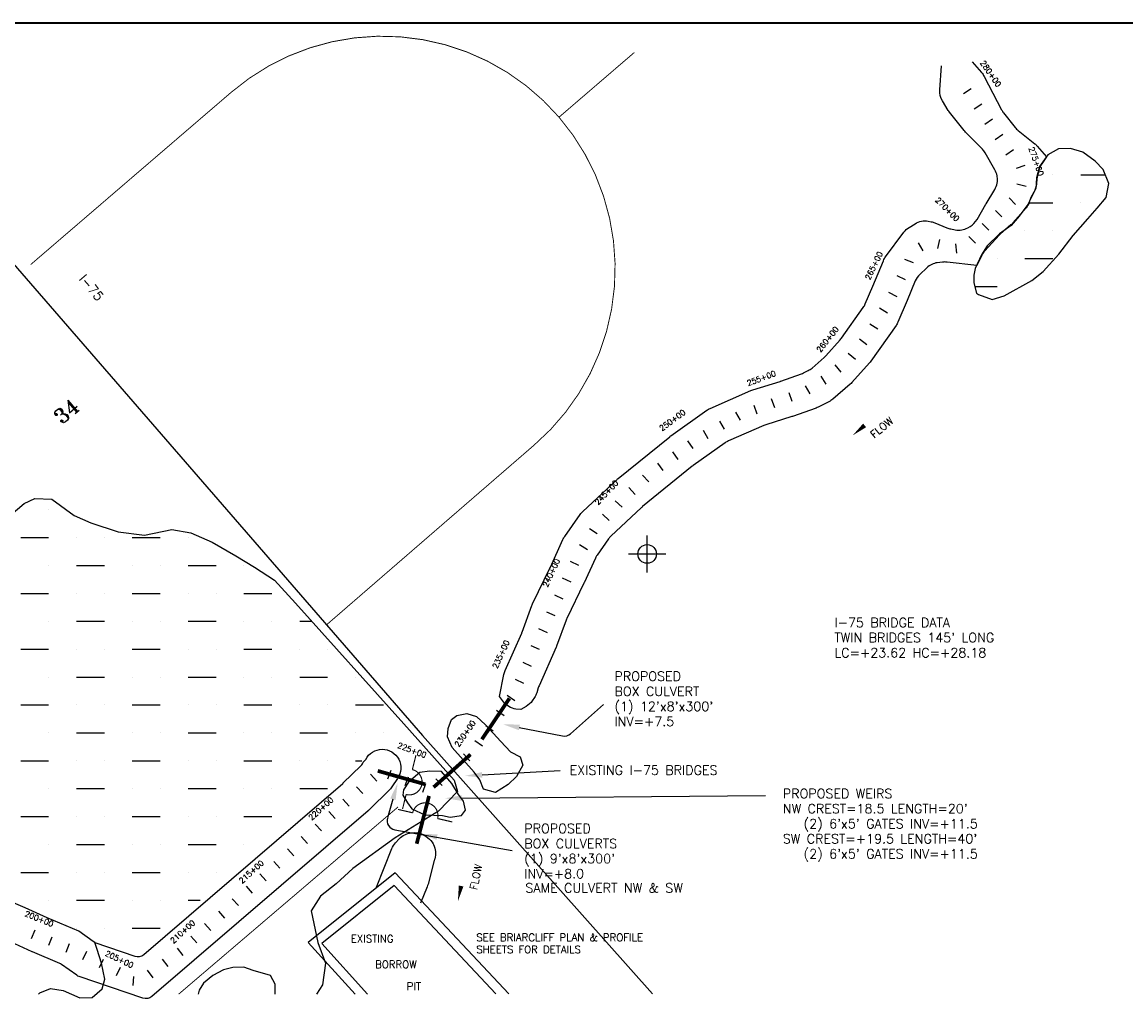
# Model space of a CAD drawing. Extents: x 224320 to 241080, y 782394 to 793121.
# Tile 5 of 6: x 231907 to 237843, y 787816 to 793121. Entities that reach past the tile are written whole.
import ezdxf
from ezdxf.enums import TextEntityAlignment as Align

# ---------------------------------------------------------------- set-up
doc = ezdxf.new("R2010")
doc.units = 0
doc.header["$LTSCALE"] = 800
doc.header["$PDMODE"] = 34
doc.header["$PDSIZE"] = 100
doc.linetypes.add('DASHED', pattern=[0])
doc.layers.get('0').update_dxf_attribs({"linetype": 'CONTINUOUS'})
for name, color, linetype in [('BORDER', 1, 'CONTINUOUS'), ('HATCH', 3, 'CONTINUOUS'), ('MAJROADS', 9, 'CONTINUOUS'), ('MORE_WL', 14, 'CONTINUOUS'), ('PLAKES', 5, 'CONTINUOUS'), ('SEC', 2, 'CONTINUOUS'), ('STATIONS', 7, 'CONTINUOUS'), ('STRUCTTEXT', 7, 'CONTINUOUS'), ('STRUCTURES', 1, 'CONTINUOUS'), ('SUBBASINS', 6, 'DASHED'), ('TEXT', 7, 'CONTINUOUS'), ('WL-PRESERVE', 14, 'CONTINUOUS')]:
    doc.layers.add(name, color=color, linetype=linetype)
doc.styles.get("Standard").update_dxf_attribs({"font": 'ROMANT'})

# ---------------------------------------------------------------- blocks, each defined once
blk = doc.blocks.new('*X')
at = {"color": 0}
for p, q in [((237450, 792300), (237450, 792300)), ((237600, 792300), (237732.0165, 792300)), ((237320.4268, 792150), (237450, 792150)), ((237600, 792150), (237600, 792150)), ((237300, 792000), (237300, 792000)), ((237450, 792000), (237450, 792000)), ((237150, 791850), (237150, 791850)), ((237300, 791850), (237450, 791850)), ((237030.0641, 791700), (237150, 791700)), ((232050, 790500), (232050, 790500)), ((231900, 790350), (232050, 790350)), ((232200, 790350), (232200, 790350)), ((232350, 790350), (232350, 790350)), ((232500, 790350), (232650, 790350)), ((232800, 790350), (232800, 790350)), ((232050, 790200), (232050, 790200)), ((232200, 790200), (232350, 790200)), ((232500, 790200), (232500, 790200)), ((232650, 790200), (232650, 790200)), ((232800, 790200), (232950, 790200)), ((233100, 790200), (233100, 790200)), ((231900, 790050), (232050, 790050)), ((232200, 790050), (232200, 790050)), ((232350, 790050), (232350, 790050)), ((232500, 790050), (232650, 790050)), ((232800, 790050), (232800, 790050)), ((232950, 790050), (232950, 790050)), ((233100, 790050), (233250, 790050)), ((232050, 789900), (232050, 789900)), ((232200, 789900), (232350, 789900)), ((232500, 789900), (232500, 789900)), ((232650, 789900), (232650, 789900)), ((232800, 789900), (232950, 789900)), ((233100, 789900), (233100, 789900)), ((233250, 789900), (233250, 789900)), ((233400, 789900), (233464.4369, 789900)), ((231900, 789750), (232050, 789750)), ((232200, 789750), (232200, 789750)), ((232350, 789750), (232350, 789750)), ((232500, 789750), (232650, 789750)), ((232800, 789750), (232800, 789750)), ((232950, 789750), (232950, 789750)), ((233100, 789750), (233250, 789750)), ((233400, 789750), (233400, 789750)), ((233550, 789750), (233550, 789750)), ((232050, 789600), (232050, 789600)), ((232200, 789600), (232350, 789600)), ((232500, 789600), (232500, 789600)), ((232650, 789600), (232650, 789600)), ((232800, 789600), (232950, 789600)), ((233100, 789600), (233100, 789600)), ((233250, 789600), (233250, 789600)), ((233400, 789600), (233550, 789600)), ((233700, 789600), (233700, 789600)), ((231900, 789450), (232050, 789450)), ((232200, 789450), (232200, 789450)), ((232350, 789450), (232350, 789450)), ((232500, 789450), (232650, 789450)), ((232800, 789450), (232800, 789450)), ((232950, 789450), (232950, 789450)), ((233100, 789450), (233250, 789450)), ((233400, 789450), (233400, 789450)), ((233550, 789450), (233550, 789450)), ((233700, 789450), (233850, 789450)), ((232050, 789300), (232050, 789300)), ((232200, 789300), (232350, 789300)), ((232500, 789300), (232500, 789300)), ((232650, 789300), (232650, 789300)), ((232800, 789300), (232950, 789300)), ((233100, 789300), (233100, 789300)), ((233250, 789300), (233250, 789300)), ((233400, 789300), (233550, 789300)), ((233700, 789300), (233700, 789300)), ((233850, 789300), (233850, 789300)), ((231900, 789150), (232050, 789150)), ((232200, 789150), (232200, 789150)), ((232350, 789150), (232350, 789150)), ((232500, 789150), (232650, 789150)), ((232800, 789150), (232800, 789150)), ((232950, 789150), (232950, 789150)), ((233100, 789150), (233250, 789150)), ((233400, 789150), (233400, 789150)), ((233550, 789150), (233550, 789150)), ((233700, 789150), (233734.628, 789150)), ((232050, 789000), (232050, 789000)), ((232200, 789000), (232350, 789000)), ((232500, 789000), (232500, 789000)), ((232650, 789000), (232650, 789000)), ((232800, 789000), (232950, 789000)), ((233100, 789000), (233100, 789000)), ((233250, 789000), (233250, 789000)), ((233400, 789000), (233550, 789000)), ((231900, 788850), (232050, 788850)), ((232200, 788850), (232200, 788850)), ((232350, 788850), (232350, 788850)), ((232500, 788850), (232650, 788850)), ((232800, 788850), (232800, 788850)), ((232950, 788850), (232950, 788850)), ((233100, 788850), (233250, 788850)), ((232050, 788700), (232050, 788700)), ((232200, 788700), (232350, 788700)), ((232500, 788700), (232500, 788700)), ((232650, 788700), (232650, 788700)), ((232800, 788700), (232950, 788700)), ((233100, 788700), (233100, 788700)), ((231900, 788550), (232050, 788550)), ((232200, 788550), (232200, 788550)), ((232350, 788550), (232350, 788550)), ((232500, 788550), (232650, 788550)), ((232800, 788550), (232800, 788550)), ((232950, 788550), (232950, 788550)), ((232050, 788400), (232050, 788400)), ((232200, 788400), (232350, 788400)), ((232500, 788400), (232500, 788400)), ((232650, 788400), (232650, 788400)), ((232800, 788400), (232865.1061, 788400)), ((232200, 788250), (232200, 788250)), ((232350, 788250), (232350, 788250)), ((232500, 788250), (232650, 788250))]:
    blk.add_line(p, q, dxfattribs=at)
blk = doc.blocks.new('FLARROW')
at = {"layer": 'PLAKES', "color": 0}
blk.add_lwpolyline([(0, 0, 0, 0.05, 0), (0.168, 0, 0, 0, -0.087559), (0.267, -0.018, 0, 0, 0.245722), (0.355, -0.006, 0, 0, -0.309425), (0.492, -0.004, 0, 0, 0), (0.558, -0.006, 0, 0, 0)], format="xyseb", dxfattribs=at)
blk.add_text('FLOW', height=0.08, dxfattribs=at).set_placement((0.295, -0.176), align=Align.CENTER)
blk = doc.blocks.new('WEIR')
at = {"layer": 'STRUCTURES', "color": 0, "const_width": 20}
blk.add_lwpolyline([(0, 498), (0, 230, -1), (0, -230), (0, -498)], format="xyb", dxfattribs=at)

msp = doc.modelspace()

# ---------------------------------------------------------------- linework, layer by layer
at = {"layer": 'BORDER', "color": 0, "const_width": 10}
msp.add_lwpolyline([(224325.3, 782655.9), (241075.3, 782655.9), (241075.3, 793115.9), (224325.3, 793115.9)], close=True, dxfattribs=at)
at = {"layer": 'MAJROADS', "color": 0}
msp.add_lwpolyline([(230873.5, 792957.5), (234059.9, 789285.3), (235296.6, 787896.6)], dxfattribs=at)
at = {"layer": 'MORE_WL', "color": 0}
msp.add_lwpolyline([(233267.8, 787895.7), (233267.3, 787948.3), (233243.6, 787996.4), (233149.8, 788022.1), (233099.5, 788039.6), (233041.1, 788038.8), (232990.8, 788026.8), (232932.1, 787994.8), (232883.5, 787954.6), (232858.9, 787915.9), (232853.4, 787895.5)], dxfattribs=at)
at = {"layer": 'PLAKES', "color": 0}
for points in [[(237015.6, 792906.6), (237066.8, 792849, -0.061126), (237080.6, 792828.9), (237174.4, 792649.2, 0.046748), (237184.5, 792633.6), (237247.1, 792554.2, 0.057973), (237263.5, 792537.9), (237352.3, 792467.3, -0.047533), (237365.9, 792454.2), (237416, 792395.9), (237390.4, 792359.7, 0.091693), (237375.1, 792326.7), (237366.5, 792293, 0.043696), (237363.7, 792275.8), (237361.7, 792250.7, -0.116434), (237347.8, 792206.9), (237340, 792193.8, 0.04637), (237332, 792177.1), (237323.3, 792153.5, -0.088845), (237305.4, 792123.1), (237235.1, 792041, -0.038181), (237224.3, 792030.2), (237168.9, 791982.7, 0.028727), (237160.7, 791974.7), (237084.2, 791892, 0.072631), (237067.8, 791868.1), (237040.2, 791811.8), (236880.7, 791830.6, 0.059831), (236856.8, 791830.5), (236828.6, 791827.1, 0.160247), (236772.1, 791800.5), (236733.7, 791764.2, 0.104393), (236710.2, 791730.2), (236665.6, 791624), (236617, 791508.4, -0.054722), (236606.4, 791489.3), (236470.7, 791297.6, -0.028114), (236463.7, 791288.8), (236369.5, 791183.2, -0.03315), (236360, 791174), (236266.5, 791093.6, -0.061321), (236246.1, 791080.1), (236187.7, 791050.8, -0.030558), (236176.5, 791046), (236050.7, 791001.1, -0.00943), (236047.1, 790999.9), (235906.2, 790955.6, 0.026186), (235896.4, 790951.9), (235705.9, 790869.2, 0.052426), (235687.7, 790858.9), (235515.9, 790736.6, 0.015422), (235511, 790732.8), (235243.6, 790516.3, 0.017878), (235238.2, 790511.6), (235073.7, 790357.6, 0.050656), (235060.4, 790342.4), (234999.1, 790255.8, 0.047458), (234989.7, 790239.4), (234929.2, 790106.3, -0.005901), (234928.2, 790104.2), (234836.8, 789914.9, 0.024013), (234833, 789906.1), (234781.4, 789766.3, -0.015671), (234779, 789760.5), (234686.9, 789552.4, 0.028553), (234682.9, 789541.7), (234674.7, 789515.5, -0.073217), (234662.1, 789489.2), (234650.6, 789472.2, -0.111991), (234618.3, 789442), (234588.8, 789424.7), (234562.9, 789428, -0.20255), (234495.7, 789467.3), (234475.2, 789494.6), (234498, 789613.4, -0.056813), (234504.8, 789635.1), (234593.6, 789835.7, 0.015671), (234595.9, 789841.5), (234648.7, 789984.4, -0.024013), (234652.5, 789993.2), (234747.1, 790189, 0.005901), (234748.1, 790191.2), (234815.5, 790339.4, -0.047458), (234824.9, 790355.9), (234908.9, 790474.5, -0.050656), (234922.2, 790489.8), (235106.8, 790662.5, -0.017878), (235112.2, 790667.2), (235389.9, 790892.1, -0.015422), (235394.9, 790895.9), (235588.8, 791034, -0.052426), (235607, 791044.3), (235826.4, 791139.6, -0.026186), (235836.2, 791143.2), (235983.5, 791189.5, 0.00943), (235987, 791190.7), (236097.8, 791230.2, 0.030558), (236109, 791235), (236134.5, 791247.8, 0.061321), (236154.8, 791261.3), (236219.7, 791317, 0.03315), (236229.1, 791326.3), (236307, 791413.6, 0.028114), (236314, 791422.4), (236430.5, 791586.9, 0.054722), (236441.1, 791606), (236481.1, 791701.4), (236538.6, 791838.3, -0.060465), (236550.6, 791859.2), (236649.2, 791992, -0.093771), (236676.5, 792017.2), (236708.6, 792037.2, -0.188213), (236780.1, 792050.6), (236795.2, 792047.7, -0.052822), (236815.4, 792041.7), (236879.2, 792014.9, 0.055578), (236900.5, 792008.6), (236925.3, 792004.2, 0.173632), (236991.8, 792015.5), (237004.6, 792022.7, 0.133823), (237042, 792059.7), (237090.2, 792142.5, -0.003247), (237090.9, 792143.6), (237137.5, 792221.7, 0.179033), (237150.3, 792289.9), (237149.5, 792294.4, 0.087833), (237137.8, 792327.2), (237086.2, 792417.3, 0.064802), (237070.6, 792437.9), (236979.7, 792530, -0.026475), (236972.7, 792537.9), (236894.2, 792636.5, -0.029904), (236887.3, 792646.2), (236856.1, 792696.7, -0.158025), (236841.5, 792756.7), (236851.1, 792885.9)], [(232298.6, 788172.6), (232513.2, 788099.7, 0.26519), (232561.9, 788109.1), (233632.2, 789028.6, 0.016006), (233634.5, 789030.7), (233728.8, 789122.8, 0.067787), (233737.1, 789133.4), (233742.1, 789142.1, -0.099547), (233755.2, 789156.8, -1.08132), (233925.1, 789054.6), (233896.3, 789009.4, -0.067787), (233888, 788998.7), (233769.7, 788883.2, -0.016006), (233767.4, 788881), (232605.6, 787883.1, -0.26519), (232557, 787873.7), (232213.8, 787990.1, -0.071891), (232201.1, 787996.6), (232118.5, 788054.8, 0.051825), (232109.5, 788059.9), (231962.9, 788123.1, -0.003154), (231962.3, 788123.4), (231844.4, 788176, 0.006449)], [(233813.8, 788470.9), (233896, 788677.6, -0.091606), (233915.3, 788708.3), (233935.6, 788730.3, -0.186456), (234000.2, 788762.2), (234010.2, 788763.1, -0.186998), (234079.7, 788743.1), (234089, 788736, -0.109912), (234117.1, 788702.8), (234119, 788699.2, -0.198912), (234125.9, 788622.9), (234124.7, 788619.1, 0.012301), (234123.3, 788614.3), (234090.1, 788485.9, -0.036054), (234085.4, 788472.2), (234048.7, 788384.6)]]:
    msp.add_lwpolyline(points, format="xyb", dxfattribs=at)
for points in [[(234338.9, 789088.4), (234219.5, 789221.7), (234195.3, 789277.9), (234198.8, 789324.2), (234215.4, 789372.1), (234245.5, 789393.2), (234298.1, 789404.7), (234351.2, 789387.7), (234399.6, 789342.6), (234480.8, 789253.7), (234533.5, 789197.9), (234585.8, 789170.6), (234600.5, 789125.5), (234565, 789066.1), (234520.3, 789022.9), (234452.2, 788978.9), (234388.8, 788996.6), (234369.4, 789047.3)], [(234098.5, 789093.7), (234046.3, 789087.3), (233985.4, 789035), (233958.9, 788993), (233954.2, 788964.9), (233979.5, 788924.1), (234002.9, 788891.3), (234073, 788860.1), (234168.5, 788855.4), (234209.2, 788847.1), (234269.4, 788855.5), (234292.4, 788884.8), (234280.4, 788932.3), (234254.7, 788967.9), (234217.8, 789027.7), (234163.1, 789091.4)]]:
    msp.add_lwpolyline(points, close=True, dxfattribs=at)
at = {"layer": 'SEC', "color": 0}
msp.add_point((235268.5, 790261.7), dxfattribs=at)
at = {"layer": 'STATIONS', "color": 0}
for p, q in [((236969.6, 792736.1), (237010.7, 792764.6)), ((237026.5, 792653.9), (237067.6, 792682.3)), ((237083.4, 792571.6), (237124.5, 792600.1)), ((237140.3, 792489.4), (237181.4, 792517.9)), ((237197.2, 792407.2), (237238.3, 792435.6)), ((237299.2, 792350), (237252.2, 792333.1)), ((237305.6, 792237.4), (237256.9, 792248.8)), ((237249.7, 792139.4), (237215.1, 792175.5)), ((237140.5, 792108.6), (237175.8, 792073.1)), ((237069.6, 792038.1), (237104.8, 792002.7)), ((236998.6, 791967.7), (237033.8, 791932.2)), ((236726, 791934.3), (236750.5, 791890.7)), ((236840, 791952.1), (236830, 791903.1)), ((236932.8, 791878.3), (236928.9, 791928.1)), ((236651.6, 791846.1), (236698.7, 791829.3)), ((236610.1, 791758.3), (236655, 791736.4)), ((236566.2, 791668.5), (236611.2, 791646.5)), ((236517.1, 791584), (236559.9, 791558.1)), ((236465.4, 791498.4), (236508.2, 791472.5)), ((236410.8, 791418.7), (236449.9, 791387.6)), ((236348.5, 791340.5), (236387.7, 791309.4)), ((236277.2, 791278.4), (236309.1, 791239.8)), ((236202.3, 791217.6), (236228.5, 791175.1)), ((236117.2, 791165.1), (236143.4, 791122.5)), ((235934.8, 791096.8), (235952.3, 791049.9)), ((236029.5, 791130.3), (236046.2, 791083.2)), ((235744, 791024.8), (235768.7, 790981.3)), ((235841.1, 791061.8), (235858.6, 791015)), ((235657, 790975.6), (235681.6, 790932.1)), ((235570, 790926.3), (235594.6, 790882.8)), ((235484.5, 790869.2), (235514.1, 790829)), ((235404, 790809.9), (235433.7, 790769.6)), ((235323.5, 790750.5), (235353.2, 790710.3)), ((235244.1, 790685.6), (235277.9, 790648.7)), ((235170.3, 790618.2), (235204.1, 790581.3)), ((235096.8, 790547.8), (235133.1, 790513.5)), ((235028.1, 790475.1), (235064.5, 790440.8)), ((234957.4, 790397.8), (234999.8, 790371.3)), ((234904.4, 790312.9), (234946.8, 790286.5)), ((234854.1, 790223.2), (234899.4, 790202.1)), ((234811.8, 790132.6), (234857.1, 790111.5)), ((234769.4, 790042), (234814.7, 790020.9)), ((234727.1, 789951.4), (234772.4, 789930.3)), ((234684.8, 789860.8), (234730.1, 789839.7)), ((234642.4, 789770.3), (234687.7, 789749.1)), ((234600.1, 789679.7), (234645.4, 789658.5)), ((234557.8, 789589.1), (234603.1, 789567.9)), ((234515.8, 789503.4), (234556.6, 789474.5)), ((234458, 789421.8), (234498.8, 789392.9)), ((234400.2, 789340.2), (234441, 789311.3)), ((234342.4, 789258.6), (234383.2, 789229.7)), ((234281.5, 789187.2), (234314.9, 789150)), ((234207.1, 789120.4), (234240.5, 789083.2)), ((233780.5, 789077.3), (233813.9, 789040.1)), ((233890, 789097.4), (233872.4, 789050.6)), ((233983.6, 789062.1), (233966, 789015.3)), ((233706.1, 789010.4), (233739.6, 788973.2)), ((234077.2, 789026.8), (234059.5, 788980)), ((234132.7, 789053.6), (234166.1, 789016.4)), ((233631.8, 788943.5), (233665.3, 788906.3)), ((233557.5, 788876.6), (233590.9, 788839.4)), ((233483.2, 788809.7), (233516.6, 788772.5)), ((233408.8, 788742.8), (233442.3, 788705.6)), ((233334.5, 788675.9), (233367.9, 788638.7)), ((233260.2, 788609), (233293.6, 788571.8)), ((233185.8, 788542.1), (233219.3, 788504.9)), ((233111.5, 788475.2), (233145, 788438)), ((233037.2, 788408.3), (233070.6, 788371.1)), ((232962.9, 788341.4), (232996.3, 788304.2)), ((231975, 788239.8), (231956.4, 788193.4)), ((232888.5, 788274.5), (232922, 788237.3)), ((232067.8, 788202.4), (232049.1, 788156)), ((232814.2, 788207.6), (232847.7, 788170.4)), ((232160.6, 788165.1), (232141.9, 788118.7)), ((232253.8, 788125), (232232.3, 788079.9)), ((232741.2, 788142.9), (232770.9, 788102.7)), ((232344.1, 788081.9), (232322.5, 788036.8)), ((232660.7, 788083.5), (232690.5, 788043.3)), ((232434.3, 788038.8), (232412.8, 787993.7)), ((232504, 787941.1), (232508.2, 787990.9)), ((232580.3, 788024.1), (232610, 787983.8))]:
    msp.add_line(p, q, dxfattribs=at)
at = {"layer": 'STRUCTTEXT', "color": 0}
for p, q in [((234855.9, 789295.6), (235033.6, 789453)), ((234581, 789329.3), (234813.2, 789284)), ((234380.7, 789073.9), (234801, 789097)), ((233901.4, 788943.3), (233872, 788842.3)), ((234271.6, 788949.2), (235905.4, 788962.5)), ((233911.4, 788779.1), (234543.1, 788668.2))]:
    msp.add_line(p, q, dxfattribs=at)
for centre, start, end in [((234822.8, 789333), 258.95906, 311.53177), ((234822.8, 789333), 258.95906, 311.53177), ((233920, 788828.3), 163.79098, 260.04539)]:
    msp.add_arc(centre, 50, start, end, dxfattribs=at)
for points in [[(234578.1, 789314.5), (234583.9, 789344), (234492.7, 789346.5)], [(234381.6, 789059), (234379.9, 789088.9), (234290.9, 789069)], [(233887, 788947.5), (233915.8, 788939.2), (233926.5, 789029.8)], [(234271.7, 788934.2), (234271.4, 788964.2), (234181.6, 788948.5)], [(234136.1, 788725.1), (234141.8, 788754.6), (234050.6, 788756.9)]]:
    msp.add_solid(points, dxfattribs=at)
at = {"layer": 'STRUCTURES', "color": 0, "const_width": 20}
for points in [[(234379.6, 789265.1), (234528, 789485.4)], [(234120, 789007.6), (234318.6, 789183.8)], [(233819.7, 789095.6), (234075.2, 789023.3)], [(234029.3, 788703.9), (234095.6, 788961.1)]]:
    msp.add_lwpolyline(points, dxfattribs=at)
at = {"layer": 'SUBBASINS', "color": 0, "const_width": 5}
msp.add_lwpolyline([(234151.5, 789182.4), (233543.7, 789880.1), (234660.7, 790847, 1), (233031.7, 792743.4)], format="xyb", dxfattribs=at)
for points in [[(234794.4, 792609.7), (235199.2, 792957.5)], [(231954, 791817.7), (233031.7, 792743.4)], [(232749.4, 787895.4), (233928.7, 788901.5)]]:
    msp.add_lwpolyline(points, dxfattribs=at)
at = {"layer": 'WL-PRESERVE', "color": 0}
msp.add_lwpolyline([(237049.8, 791656.3), (237123.2, 791629.7), (237188, 791649.1), (237337.4, 791731.5), (237397.7, 791779.5), (237481.5, 791874.1), (237558.6, 791973.8), (237637, 792063.8), (237687.4, 792121), (237736.3, 792178), (237750.9, 792252.9), (237720.7, 792328.2), (237677.7, 792373.1), (237611, 792421), (237545.4, 792440.9), (237480.9, 792439.4), (237423.6, 792407.6), (237377.1, 792345.3), (237361.1, 792283.9), (237359.1, 792226), (237315.3, 792139.9), (237268.2, 792077.2), (237225.5, 792027.7), (237163.7, 791982.6), (237097.2, 791917.2), (237066.6, 791870.6), (237032.9, 791797.1), (237024.2, 791760.6), (237025, 791718.8), (237039.6, 791664.5)], close=True, dxfattribs=at)
for points in [[(231845.9, 790471.5), (231919.1, 790532.7), (231976.3, 790559), (232067.4, 790556.4), (232186.5, 790467.7), (232277.2, 790429.4), (232423.7, 790380.3), (232565.2, 790363.2), (232712.6, 790394), (232815, 790375.4), (232928.9, 790325.1), (233056.5, 790251.6), (233156.9, 790190.4), (233265, 790120.7), (233378.1, 789996.3), (233959.6, 789347.7)], [(233959.6, 789347.7), (234230.6, 789045.5), (234247.8, 788984.7), (234145.6, 788878.8), (233912.9, 788735.4), (233684.9, 788571.6), (233595.9, 788488.5), (233511.5, 788421.9), (233461.6, 788342.7), (233498, 788172.2), (233538.8, 788061.7), (233523.1, 787945), (233491.1, 787895.8)], [(234523.9, 787896.2), (233913.3, 788547.3), (233446.1, 788173)], [(234455.4, 787896.2), (233908.4, 788479.4), (233518.9, 788167.2)], [(231994.7, 787895.1), (232002.8, 787901.8), (232060.7, 787926.3), (232127.6, 787914.3), (232217.3, 787876), (232283.8, 787876.7), (232337, 787924.2), (232351.5, 787976.1), (232333.6, 788061.8), (232310.1, 788135.4), (232298.6, 788172.6), (232289.7, 788178.9), (232212.6, 788233.3), (232042.9, 788306.4), (231923, 788359.9), (231758.2, 788428.4)], [(233446.1, 788173), (233697.7, 787895.9)], [(233518.9, 788167.2), (233765.2, 787895.9)]]:
    msp.add_lwpolyline(points, dxfattribs=at)

# ---------------------------------------------------------------- block references
at = {"layer": 'HATCH', "color": 0}
msp.add_blockref('*X', (0, 0), dxfattribs=at)
msp.add_blockref('*X', (0, 0), dxfattribs=at)
msp.add_blockref('*X', (0, 0), dxfattribs=at)
msp.add_blockref('*X', (0, 0), dxfattribs=at)
msp.add_blockref('*X', (0, 0), dxfattribs=at)
at = {"layer": 'PLAKES', "color": 0, "xscale": 500, "yscale": 500, "zscale": 500}
for p, rotation in [((236373.2, 790898.7), 40), ((234250.6, 788394.6), 78.07278187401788)]:
    msp.add_blockref('FLARROW', p, dxfattribs=dict(at, rotation=rotation))
at = {"layer": 'STRUCTURES', "color": 0, "xscale": 0.3, "yscale": 0.3, "zscale": 0.3}
for p, rotation in [((233989.1, 789035.5), 346), ((234074.6, 788854.8), 77.00000000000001)]:
    msp.add_blockref('WEIR', p, dxfattribs=dict(at, rotation=rotation))

# ---------------------------------------------------------------- texts
at = {"layer": 'PLAKES', "color": 0}
for s, p in [('EXISTING', (233675, 788173.4)), ('BORROW', (233805.5, 788035.5)), ('PIT', (233975.4, 787917.4))]:
    msp.add_text(s, height=40, dxfattribs=at).set_placement(p)
at = {"layer": 'STATIONS', "color": 0}
for s, rotation, p in [('280+00', 304.67437, (237103.5, 792834.9)), ('275+00', 289.68918, (237346.3, 792366.8)), ('270+00', 314.79718, (236872.1, 792103.3)), ('265+00', 63.98027, (236501.2, 791804.9)), ('260+00', 51.50284, (236250.3, 791406.1)), ('255+00', 20.43759, (235887.8, 791192.8)), ('250+00', 36.40364, (235412.9, 790968.5)), ('245+00', 46.627, (235060.4, 790582.2)), ('240+00', 64.95352, (234766.5, 790153.8)), ('235+00', 64.95352, (234495.7, 789715.6)), ('230+00', 54.69878, (234301.6, 789287.5)), ('225+00', 339.32639, (233998.8, 789192.6)), ('220+00', 41.98856, (233524, 788881.7)), ('215+00', 41.98856, (233149.9, 788542.3)), ('200+00', 338.07001, (231993.7, 788286.2)), ('210+00', 41.98856, (232780.8, 788220.1)), ('205+00', 334.46838, (232423.9, 788069.1))]:
    msp.add_text(s, height=30, rotation=rotation, dxfattribs=at).set_placement(p, align=Align.CENTER)
at = {"layer": 'STRUCTTEXT', "color": 0}
for s, height, p in [('I-75 BRIDGE DATA', 50, (236275.3, 789867.8)), ("TWIN BRIDGES 145' LONG", 50, (236275.3, 789786.9)), ('LC=+23.62 HC=+28.18', 50, (236275.3, 789705.9)), ('PROPOSED', 50, (235092.5, 789579.1)), ('BOX CULVERT', 50, (235092.5, 789498.2)), ("(1) 12'x8'x300'", 50, (235092.5, 789417.2)), ('INV=+7.5', 50, (235092.5, 789336.3)), ('EXISTING I-75 BRIDGES', 50, (234851.5, 789074.6)), ('PROPOSED WEIRS', 50, (235997.8, 788948.5)), ("NW CREST=18.5 LENGTH=20'", 50, (235997.8, 788867.5)), ("   (2) 6'x5' GATES INV=+11.5", 50, (235997.8, 788786.6)), ('PROPOSED', 50, (234607.6, 788760.7)), ('BOX CULVERTS', 50, (234607.6, 788679.7)), ("SW CREST=+19.5 LENGTH=40'", 50, (235997.8, 788705.6)), ("(1) 9'x8'x300'", 50, (234607.6, 788598.8)), ("   (2) 6'x5' GATES INV=+11.5", 50, (235997.8, 788624.7)), ('INV=+8.0', 50, (234607.6, 788517.8)), ('SAME CULVERT NW & SW', 50, (234613.6, 788441.5)), ('SEE BRIARCLIFF PLAN & PROFILE ', 40, (234349.7, 788180.5)), ('SHEETS FOR DETAILS', 40, (234349.7, 788115.7))]:
    msp.add_text(s, height=height, dxfattribs=at).set_placement(p)
at = {"layer": 'TEXT', "color": 0}
for s, height, rotation, p in [('I-75', 50, 310, (232210.2, 791738.2)), ('34', 80, 40.6625, (232120.3, 790953.4))]:
    msp.add_text(s, height=height, rotation=rotation, dxfattribs=at).set_placement(p)

doc.saveas('drawing.dxf')
